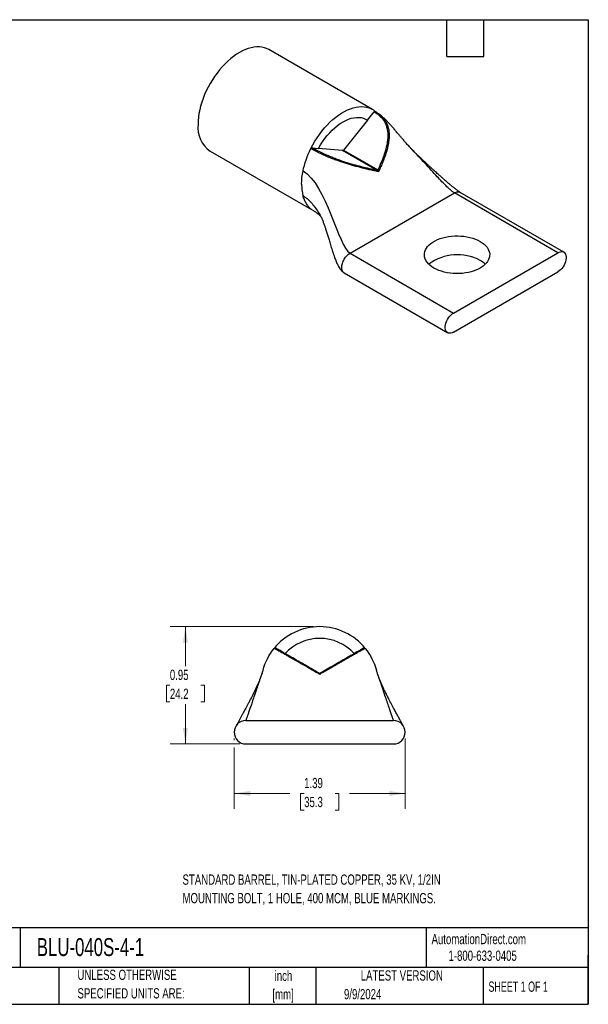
# Model space of a CAD drawing. Header units: inches. Extents: x 0.2 to 10.8, y 0.2 to 8.2.
# Tile 2 of 2: x 6.1 to 10.8, y 0.2 to 8.2. Entities that reach past the tile are written whole.
import ezdxf

# ---------------------------------------------------------------- set-up
doc = ezdxf.new("R2010")
doc.units = ezdxf.units.IN
doc.header["$MEASUREMENT"] = 0
doc.layers.add('TEXT', color=140, linetype='Continuous', lineweight=25)
doc.styles.add('SLDTEXTSTYLE0', font='TXT', dxfattribs={"width": 0.7})
doc.styles.add('SLDTEXTSTYLE1', font='TXT', dxfattribs={"width": 0.65})
doc.dimstyles.new('SLDDIMSTYLE1', dxfattribs={"dimtxt": 0.084961, "dimasz": 0.13, "dimexe": 0, "dimexo": 0.0625, "dimgap": 0.02124, "dimtad": 0, "dimtih": 1, "dimtoh": 1, "dimrnd": 1e-09, "dimzin": 12, "dimdsep": 46, "dimtxsty": 'SLDTEXTSTYLE0', "dimsah": 1, "dimcen": 0.09, "dimadec": 0, "dimazin": 3, "dimtfac": 1, "dimtofl": 0, "dimtmove": 0, "dimatfit": 3, "dimfxl": 0, "dimfrac": 2, "dimtolj": 1, "dimtzin": 12, "dimarcsym": 0})
doc.dimstyles.new('SLDDIMSTYLE2', dxfattribs={"dimtxt": 0.084961, "dimasz": 0.13, "dimexe": 0, "dimexo": 0.0625, "dimgap": 0.02124, "dimtad": 0, "dimtih": 1, "dimtoh": 1, "dimrnd": 1e-09, "dimdsep": 46, "dimtxsty": 'SLDTEXTSTYLE0', "dimsah": 1, "dimcen": 0.09, "dimadec": 0, "dimazin": 2, "dimtfac": 1, "dimtofl": 0, "dimtmove": 0, "dimatfit": 3, "dimfxl": 0, "dimfrac": 2, "dimtolj": 1, "dimtzin": 12, "dimarcsym": 0})

# ---------------------------------------------------------------- blocks, each defined once
blk = doc.blocks.new('_D_5')
at = {"color": 7, "linetype": 'Continuous', "lineweight": 0}
for p, q in [((8.5171, 3.3185), (7.3507, 3.3185)), ((7.4757, 3.3185), (7.4757, 2.9961)), ((7.3494, 2.842), (7.3209, 2.842)), ((7.3209, 2.842), (7.3209, 2.707)), ((7.6019, 2.842), (7.6304, 2.842)), ((7.6304, 2.842), (7.6304, 2.707)), ((7.3209, 2.707), (7.3494, 2.707)), ((7.4757, 2.3655), (7.4757, 2.688)), ((7.6304, 2.707), (7.6019, 2.707)), ((7.9171, 2.3655), (7.3507, 2.3655))]:
    blk.add_line(p, q, dxfattribs=at)
at = {"color": 7, "linetype": 'Continuous', "lineweight": 18}
for points in [[(7.4757, 3.3185), (7.4557, 3.1885), (7.4957, 3.1885)], [(7.4757, 2.3655), (7.4957, 2.4955), (7.4557, 2.4955)]]:
    blk.add_solid(points, dxfattribs=at)
at = {"color": 7, "linetype": 'Continuous', "lineweight": 18, "char_height": 0.08333, "attachment_point": 1, "style": 'SLDTEXTSTYLE0'}
for s, insert in [('0.95', (7.3494, 2.9685)), ('24.2', (7.3494, 2.8144))]:
    blk.add_mtext(s, dxfattribs=dict(at, insert=insert))
blk = doc.blocks.new('_D_6')
at = {"color": 7, "linetype": 'Continuous', "lineweight": 0}
for p, q in [((7.8721, 2.4105), (7.8721, 2.3955)), ((9.2621, 2.4105), (9.2621, 1.8381)), ((7.8721, 2.3355), (7.8721, 1.8381)), ((7.8721, 1.9631), (8.3257, 1.9631)), ((8.4409, 1.9631), (8.4124, 1.9631)), ((8.4124, 1.9631), (8.4124, 1.828)), ((8.6934, 1.9631), (8.7219, 1.9631)), ((8.7219, 1.9631), (8.7219, 1.828)), ((9.2621, 1.9631), (8.8085, 1.9631)), ((8.4124, 1.828), (8.4409, 1.828)), ((8.7219, 1.828), (8.6934, 1.828))]:
    blk.add_line(p, q, dxfattribs=at)
at = {"color": 7, "linetype": 'Continuous', "lineweight": 18}
for points in [[(7.8721, 1.9631), (8.0021, 1.9431), (8.0021, 1.9831)], [(9.2621, 1.9631), (9.1321, 1.9831), (9.1321, 1.9431)]]:
    blk.add_solid(points, dxfattribs=at)
at = {"color": 7, "linetype": 'Continuous', "lineweight": 18, "char_height": 0.08333, "attachment_point": 1, "style": 'SLDTEXTSTYLE0'}
for s, insert in [('1.39', (8.4409, 2.0895)), ('35.3', (8.4409, 1.9355))]:
    blk.add_mtext(s, dxfattribs=dict(at, insert=insert))

msp = doc.modelspace()

# ---------------------------------------------------------------- linework, layer by layer
for p, q in [((8.9951, 7.5215), (8.1536, 8.0073)), ((8.9553, 7.4338), (9.0098, 7.5015)), ((9.0519, 7.4816), (9.0697, 7.4662)), ((8.9553, 7.4338), (8.7604, 7.1912)), ((8.5039, 7.2095), (8.5583, 7.2046)), ((8.7533, 7.1872), (8.5583, 7.2046)), ((7.6771, 7.1819), (8.5186, 6.6962)), ((9.0328, 7.0258), (8.7533, 7.1872)), ((8.7604, 7.1912), (9.0399, 7.0299)), ((8.8134, 6.3524), (9.6619, 6.8423)), ((10.5034, 6.3565), (9.6619, 6.8423)), ((10.5509, 6.3612), (9.7094, 6.847)), ((8.8134, 6.3524), (9.6549, 5.8667)), ((9.6549, 5.8667), (10.5034, 6.3565)), ((8.7659, 6.1926), (9.6074, 5.7068)), ((9.6549, 5.7115), (10.5034, 6.2014)), ((8.1972, 3.1417), (8.197, 3.1414)), ((8.1977, 3.1429), (8.1975, 3.1423)), ((7.8895, 2.5153), (7.8894, 2.5151)), ((7.9671, 2.5555), (9.1671, 2.5555)), ((9.2449, 2.5151), (9.2448, 2.5154)), ((7.9671, 2.3655), (9.1671, 2.3655))]:
    msp.add_line(p, q)
at = {"flags": 128}
for points in [[(8.1536, 8.0073), (8.136, 8.016), (8.1173, 8.0227), (8.0975, 8.0271), (8.0769, 8.0293), (8.0553, 8.0293), (8.0331, 8.0271), (8.0103, 8.0227), (7.987, 8.0162), (7.9633, 8.0074), (7.9394, 7.9966), (7.9154, 7.9837), (7.8913, 7.9688), (7.8674, 7.9521), (7.8438, 7.9335), (7.8205, 7.9131), (7.7976, 7.8912), (7.7754, 7.8677), (7.7539, 7.8429), (7.7332, 7.8168), (7.7135, 7.7895), (7.6947, 7.7613), (7.6771, 7.7322), (7.6607, 7.7024), (7.6456, 7.6721), (7.6319, 7.6413), (7.6197, 7.6104), (7.6089, 7.5793), (7.5997, 7.5483), (7.5921, 7.5176), (7.5861, 7.4873), (7.5819, 7.4575), (7.5793, 7.4284), (7.5784, 7.4001)], [(8.4949, 7.2023), (8.5106, 7.2323), (8.5276, 7.2617), (8.5458, 7.2903), (8.565, 7.318), (8.5852, 7.3446), (8.6063, 7.37), (8.6281, 7.3941), (8.6506, 7.4168), (8.6737, 7.4379), (8.6971, 7.4573), (8.7209, 7.475), (8.7448, 7.4908), (8.7688, 7.5046), (8.7928, 7.5165), (8.8165, 7.5263), (8.84, 7.5339), (8.863, 7.5394), (8.8855, 7.5427), (8.9074, 7.5439), (8.9284, 7.5428), (8.9487, 7.5395), (8.9679, 7.534), (8.9861, 7.5264), (9.0031, 7.5166), (9.0188, 7.5048)], [(8.5583, 7.2046), (8.5741, 7.2319), (8.5911, 7.2584), (8.6092, 7.2839), (8.6284, 7.3082), (8.6484, 7.3311), (8.6692, 7.3524), (8.6906, 7.3721), (8.7124, 7.3901), (8.7345, 7.406), (8.7568, 7.42), (8.7791, 7.4318), (8.8013, 7.4414), (8.8231, 7.4487), (8.8445, 7.4536), (8.8653, 7.4562), (8.8853, 7.4565), (8.9044, 7.4543), (8.9226, 7.4498), (8.9396, 7.4429), (8.9553, 7.4338)], [(9.8709, 6.4486), (9.8879, 6.4378), (9.903, 6.4261), (9.9162, 6.4136), (9.9272, 6.4005), (9.936, 6.3868), (9.9426, 6.3728), (9.9468, 6.3584), (9.9486, 6.3438), (9.948, 6.3292), (9.945, 6.3148), (9.9396, 6.3005), (9.9319, 6.2866), (9.922, 6.2732), (9.9098, 6.2604), (9.8957, 6.2483), (9.8796, 6.2371), (9.8617, 6.2268), (9.8423, 6.2175), (9.8213, 6.2093), (9.7992, 6.2023), (9.7759, 6.1966), (9.7519, 6.1921), (9.7272, 6.189), (9.7021, 6.1873), (9.6768, 6.1869), (9.6516, 6.188), (9.6267, 6.1904), (9.6023, 6.1942), (9.5786, 6.1993), (9.5559, 6.2057), (9.5343, 6.2132), (9.5141, 6.222), (9.4954, 6.2318), (9.4784, 6.2426), (9.4633, 6.2543), (9.4501, 6.2667), (9.4391, 6.2798), (9.4302, 6.2935), (9.4237, 6.3076), (9.4195, 6.322), (9.4177, 6.3365), (9.4183, 6.3511), (9.4213, 6.3656), (9.4267, 6.3798), (9.4344, 6.3937), (9.4443, 6.4071), (9.4564, 6.4199), (9.4706, 6.432), (9.4867, 6.4433), (9.5046, 6.4536), (9.524, 6.4629), (9.545, 6.471), (9.5671, 6.478), (9.5904, 6.4838), (9.6144, 6.4882), (9.6391, 6.4913), (9.6642, 6.4931), (9.6895, 6.4934), (9.7147, 6.4924), (9.7396, 6.4899), (9.764, 6.4862), (9.7877, 6.4811), (9.8104, 6.4747), (9.832, 6.4671), (9.8522, 6.4584), (9.8709, 6.4486)], [(10.5034, 6.3565), (10.5144, 6.3618), (10.5252, 6.3649), (10.5354, 6.3656), (10.5446, 6.364), (10.5528, 6.36), (10.5596, 6.3538), (10.5649, 6.3456), (10.5685, 6.3356), (10.5703, 6.324), (10.5703, 6.3112), (10.5685, 6.2975), (10.5649, 6.2833), (10.5596, 6.269), (10.5528, 6.2549), (10.5446, 6.2415), (10.5354, 6.2292), (10.5252, 6.2182), (10.5144, 6.2088), (10.5034, 6.2014)], [(9.6549, 5.7115), (9.6438, 5.7062), (9.633, 5.7031), (9.6229, 5.7024), (9.6136, 5.7041), (9.6054, 5.708), (9.5986, 5.7142), (9.5933, 5.7224), (9.5897, 5.7324), (9.5879, 5.744), (9.5879, 5.7568), (9.5897, 5.7705), (9.5933, 5.7847), (9.5986, 5.799), (9.6054, 5.8131), (9.6136, 5.8265), (9.6229, 5.8388), (9.633, 5.8499), (9.6438, 5.8592), (9.6549, 5.8667)]]:
    msp.add_lwpolyline(points, dxfattribs=at)
for centre, radius, start, end in [((9.0662, 7.4582), 0.00875, 66.42178, 140.00952), ((7.8133, 7.3749), 0.2362, 173.8823, 234.80552), ((9.1182, 7.2397), 0.0183, 59.77789, 94.96266), ((8.7528, 7.1963), 0.00913, 273.42954, 326.56509), ((9.0323, 7.0349), 0.00913, 273.42954, 326.56509), ((9.6862, 5.9573), 0.3835, 61.21972, 127.23624), ((9.7713, 6.117), 0.2026, 45.94493, 60.54627), ((8.5671, 2.842), 0.4765, 38.96665, 141.03335), ((8.5671, 2.842), 0.381, 42.53735, 137.46265), ((8.9227, 3.1315), 0.00984, 40.02917, 119.51448), ((8.7854, 3.0561), 0.00672, 32.6919, 105.87962), ((8.5671, 2.9491), 0.01, 240, 300), ((7.9671, 2.4605), 0.095, 90, 270), ((9.1671, 2.4605), 0.095, 270, 90)]:
    msp.add_arc(centre, radius, start, end)
for points, knots in [([(9.0098, 7.5015), (9.0111, 7.5031), (9.0129, 7.5046), (9.0163, 7.5059), (9.0178, 7.5056), (9.0188, 7.5048)], [0, 0, 0, 0, 0.5, 0.5, 1, 1, 1, 1]), ([(9.0188, 7.5048), (9.0282, 7.4992), (9.0399, 7.4922), (9.0499, 7.4834), (9.0519, 7.4816)], [0, 0, 0, 0, 0.796174, 1, 1, 1, 1]), ([(9.3204, 7.1919), (9.315, 7.1975), (9.3052, 7.2077), (9.2913, 7.2229), (9.2788, 7.2368), (9.2678, 7.2492), (9.2575, 7.2611), (9.2473, 7.2729), (9.2351, 7.2872), (9.2208, 7.3041), (9.2054, 7.3223), (9.1905, 7.3398), (9.1742, 7.3587), (9.1566, 7.3789), (9.1383, 7.3993), (9.121, 7.4178), (9.105, 7.4341), (9.089, 7.4497), (9.0722, 7.465), (9.0597, 7.4762), (9.0524, 7.4817), (9.0521, 7.4819)], [0, 0, 0, 0, 0.06544, 0.118682, 0.162524, 0.204634, 0.245714, 0.28548, 0.325677, 0.390326, 0.45458, 0.507907, 0.563954, 0.642533, 0.708196, 0.768191, 0.830107, 0.87724, 0.932449, 0.998016, 1, 1, 1, 1]), ([(9.0595, 7.4638), (9.0724, 7.4511), (9.0834, 7.437), (9.0969, 7.414), (9.1009, 7.4059), (9.1078, 7.3891), (9.1107, 7.3804), (9.1176, 7.3538), (9.12, 7.3353), (9.1209, 7.2972), (9.1195, 7.2775), (9.1166, 7.2579)], [0, 0, 0, 0, 0.25, 0.25, 0.375, 0.375, 0.5, 0.5, 0.75, 0.75, 1, 1, 1, 1]), ([(9.0697, 7.4662), (9.0718, 7.4641), (9.076, 7.4598), (9.082, 7.4531), (9.0878, 7.4461), (9.0932, 7.4388), (9.0984, 7.4311), (9.1063, 7.4182), (9.1158, 7.3989), (9.1234, 7.3758), (9.1279, 7.3548), (9.1304, 7.3368), (9.1316, 7.3179), (9.1315, 7.298), (9.1302, 7.2771), (9.1283, 7.2628), (9.1274, 7.2555)], [0, 0, 0, 0, 0.0407199, 0.0816837, 0.1229522, 0.1645902, 0.2066675, 0.2492588, 0.3718359, 0.4993642, 0.5764493, 0.6556075, 0.7372139, 0.8216136, 0.9091185, 1, 1, 1, 1]), ([(8.4949, 7.2023), (8.4958, 7.2042), (8.4974, 7.2063), (8.5008, 7.209), (8.5026, 7.2096), (8.5039, 7.2095)], [0, 0, 0, 0, 0.5, 0.5, 1, 1, 1, 1]), ([(9.0449, 7.0151), (9.0385, 7.0164), (9.0259, 7.019), (9.007, 7.0231), (8.9883, 7.0271), (8.9698, 7.0313), (8.9516, 7.0355), (8.9335, 7.0398), (8.8982, 7.0484), (8.8463, 7.062), (8.7743, 7.0833), (8.7127, 7.1041), (8.6626, 7.1229), (8.6254, 7.138), (8.59, 7.1535), (8.5616, 7.167), (8.54, 7.1778), (8.5242, 7.186), (8.5091, 7.1942), (8.4996, 7.1996), (8.4949, 7.2023)], [0, 0, 0, 0, 0.038113, 0.075473, 0.112053, 0.147834, 0.182797, 0.216928, 0.250219, 0.381137, 0.499254, 0.62427, 0.688403, 0.74952, 0.812958, 0.87441, 0.906283, 0.93775, 0.968944, 1, 1, 1, 1]), ([(9.0328, 7.0258), (9.0128, 7.03), (8.9925, 7.0344), (8.9509, 7.0439), (8.9297, 7.049), (8.8865, 7.0598), (8.8645, 7.0657), (8.8194, 7.0784), (8.7963, 7.0853), (8.7606, 7.0968), (8.7486, 7.1008), (8.7247, 7.1091), (8.7127, 7.1134), (8.6887, 7.1224), (8.6767, 7.127), (8.6527, 7.1367), (8.6409, 7.1417), (8.6062, 7.1568), (8.5839, 7.1672), (8.5416, 7.1885), (8.522, 7.199), (8.5039, 7.2095)], [0, 0, 0, 0, 0.125, 0.125, 0.25, 0.25, 0.375, 0.375, 0.5, 0.5, 0.5625, 0.5625, 0.625, 0.625, 0.6875, 0.6875, 0.75, 0.75, 0.875, 0.875, 1, 1, 1, 1]), ([(9.1166, 7.2579), (9.1111, 7.2198), (9.1005, 7.1816), (9.0736, 7.1051), (9.0575, 7.0673), (9.0399, 7.0299)], [0, 0, 0, 0, 0.5, 0.5, 1, 1, 1, 1]), ([(9.1274, 7.2555), (9.1267, 7.2514), (9.1255, 7.243), (9.123, 7.2304), (9.1203, 7.2174), (9.1171, 7.2042), (9.1135, 7.1908), (9.1096, 7.1771), (9.1053, 7.1631), (9.1006, 7.1489), (9.0928, 7.1266), (9.0809, 7.0957), (9.064, 7.0558), (9.0513, 7.0289), (9.0449, 7.0151)], [0, 0, 0, 0, 0.051303, 0.103617, 0.156966, 0.211368, 0.26684, 0.323391, 0.381029, 0.439753, 0.499557, 0.65878, 0.825714, 1, 1, 1, 1]), ([(9.6619, 6.8423), (9.6557, 6.8464), (9.6421, 6.8553), (9.6194, 6.8754), (9.5918, 6.9017), (9.5592, 6.9352), (9.5191, 6.978), (9.4731, 7.0281), (9.4217, 7.0843), (9.3739, 7.1357), (9.3395, 7.1723), (9.323, 7.1892), (9.319, 7.1932)], [0, 0, 0, 0, 0.051236, 0.112405, 0.184603, 0.283192, 0.394545, 0.540286, 0.696001, 0.857032, 0.9656, 1, 1, 1, 1]), ([(9.7094, 6.847), (9.7033, 6.8508), (9.6906, 6.8588), (9.6698, 6.8747), (9.6488, 6.8915), (9.626, 6.9105), (9.603, 6.9301), (9.5812, 6.949), (9.5642, 6.964), (9.5511, 6.9755), (9.54, 6.9854), (9.5284, 6.9957), (9.5151, 7.0077), (9.5002, 7.0211), (9.4824, 7.0372), (9.4636, 7.0544), (9.4453, 7.0713), (9.4302, 7.0853), (9.4191, 7.0956), (9.4109, 7.1034), (9.4047, 7.1092), (9.3979, 7.1157), (9.3891, 7.1241), (9.377, 7.1356), (9.3612, 7.1509), (9.3419, 7.1699), (9.328, 7.1842), (9.3204, 7.1919)], [0, 0, 0, 0, 0.046726, 0.096797, 0.148691, 0.200097, 0.264156, 0.31939, 0.362912, 0.392867, 0.418149, 0.447806, 0.481962, 0.520723, 0.562756, 0.619666, 0.667313, 0.705309, 0.738293, 0.754569, 0.770697, 0.786715, 0.808767, 0.841236, 0.884015, 0.936968, 1, 1, 1, 1]), ([(9.0449, 7.0151), (9.0446, 7.0155), (9.0438, 7.0165), (9.0424, 7.018), (9.0409, 7.0196), (9.0391, 7.0213), (9.0371, 7.023), (9.0349, 7.0247), (9.0335, 7.0254), (9.0328, 7.0258)], [0, 0, 0, 0, 0.090118, 0.250079, 0.390562, 0.500105, 0.697442, 0.863902, 1, 1, 1, 1]), ([(9.0399, 7.0299), (9.0402, 7.0295), (9.0408, 7.0288), (9.0417, 7.0273), (9.0426, 7.0254), (9.0433, 7.0234), (9.0438, 7.0213), (9.0443, 7.0191), (9.0447, 7.017), (9.0448, 7.0156), (9.0449, 7.0151)], [0, 0, 0, 0, 0.099326, 0.215524, 0.34909, 0.499986, 0.609748, 0.749091, 0.910164, 1, 1, 1, 1]), ([(8.4314, 6.8203), (8.4428, 6.8127), (8.466, 6.7974), (8.4979, 6.7652), (8.528, 6.7276), (8.5537, 6.6898), (8.5685, 6.664), (8.5746, 6.6534)], [0, 0, 0, 0, 0.199026, 0.4049939, 0.619631, 0.8428103, 1, 1, 1, 1]), ([(8.5186, 6.6968), (8.5118, 6.7009), (8.4965, 6.7101), (8.4762, 6.7303), (8.4574, 6.756), (8.442, 6.7858), (8.4349, 6.8088), (8.4314, 6.8203)], [0, 0, 0, 0, 0.164842, 0.373632, 0.582421, 0.791211, 1, 1, 1, 1]), ([(9.6619, 6.8423), (9.6663, 6.8445), (9.6751, 6.849), (9.6878, 6.8517), (9.6996, 6.8514), (9.7061, 6.8485), (9.7094, 6.847)], [0, 0, 0, 0, 0.250026, 0.500052, 0.750077, 1, 1, 1, 1]), ([(8.5186, 6.6962), (8.5217, 6.6944), (8.5273, 6.6911), (8.5352, 6.686), (8.5415, 6.6817), (8.5464, 6.6782), (8.5498, 6.6757), (8.5528, 6.6733), (8.5563, 6.6706), (8.5599, 6.6676), (8.5633, 6.6648), (8.5678, 6.6607), (8.5724, 6.6561), (8.5745, 6.6537), (8.5753, 6.6527), (8.5753, 6.6528), (8.5753, 6.6528)], [0, 0, 0, 0, 0.099522, 0.181919, 0.24655, 0.302939, 0.339993, 0.383523, 0.434606, 0.491848, 0.552318, 0.615923, 0.778481, 0.921888, 0.973648, 1, 1, 1, 1]), ([(8.5745, 6.6543), (8.5754, 6.6525), (8.5771, 6.6494), (8.5796, 6.6443), (8.5817, 6.6395), (8.5848, 6.6326), (8.5907, 6.6184), (8.5986, 6.5977), (8.6073, 6.5733), (8.6159, 6.5475), (8.6253, 6.5183), (8.6354, 6.4856), (8.6463, 6.4492), (8.6582, 6.4096), (8.6721, 6.3649), (8.6862, 6.3226), (8.7003, 6.2859), (8.7114, 6.2612), (8.721, 6.243), (8.7305, 6.2272), (8.7418, 6.2125), (8.7542, 6.2003), (8.7619, 6.1952), (8.7659, 6.1926)], [0, 0, 0, 0, 0.035993, 0.064041, 0.084452, 0.106282, 0.131599, 0.193618, 0.24381, 0.289936, 0.349198, 0.416465, 0.480275, 0.559136, 0.642161, 0.733732, 0.800179, 0.854979, 0.878582, 0.909727, 0.951693, 0.975315, 1, 1, 1, 1]), ([(8.7659, 6.1926), (8.7659, 6.1926), (8.7625, 6.1938), (8.7573, 6.1993), (8.7509, 6.2089), (8.747, 6.2213), (8.7465, 6.2311), (8.7462, 6.2361)], [0, 0, 0, 0, 0.000103, 0.250077, 0.500052, 0.750026, 1, 1, 1, 1]), ([(8.1966, 3.1417), (8.198, 3.1434), (8.2002, 3.1448), (8.205, 3.1457), (8.2075, 3.1452), (8.2094, 3.1441)], [0, 0, 0, 0, 0.5, 0.5, 1, 1, 1, 1]), ([(8.5671, 2.9308), (8.5452, 2.9434), (8.5014, 2.9687), (8.4442, 3.0016), (8.3955, 3.0296), (8.3552, 3.0528), (8.32, 3.073), (8.2902, 3.09), (8.2658, 3.1038), (8.2443, 3.1158), (8.2266, 3.1256), (8.213, 3.133), (8.2036, 3.1381), (8.1983, 3.1408), (8.1976, 3.1412), (8.1974, 3.1413)], [0, 0, 0, 0, 0.126296, 0.253349, 0.337976, 0.422699, 0.508238, 0.573062, 0.637612, 0.702522, 0.767727, 0.832451, 0.897413, 0.962161, 1, 1, 1, 1]), ([(8.5621, 2.9404), (8.5408, 2.9527), (8.5196, 2.965), (8.4775, 2.9893), (8.4567, 3.0013), (8.4159, 3.0248), (8.396, 3.0363), (8.3575, 3.0586), (8.3389, 3.0693), (8.3125, 3.0845), (8.3041, 3.0894), (8.288, 3.0987), (8.2805, 3.1031), (8.2663, 3.1112), (8.2597, 3.1151), (8.2476, 3.122), (8.2421, 3.1252), (8.2278, 3.1334), (8.2208, 3.1375), (8.2116, 3.1428), (8.2094, 3.1441), (8.2094, 3.1441)], [0, 0, 0, 0, 0.125, 0.125, 0.25, 0.25, 0.375, 0.375, 0.5, 0.5, 0.5625, 0.5625, 0.625, 0.625, 0.6875, 0.6875, 0.75, 0.75, 0.875, 0.875, 1, 1, 1, 1]), ([(8.9179, 3.1401), (8.9138, 3.1377), (8.9078, 3.1342), (8.8959, 3.1274), (8.8915, 3.1248), (8.8815, 3.1191), (8.876, 3.1159), (8.8585, 3.1058), (8.8452, 3.0981), (8.816, 3.0812), (8.8001, 3.0721), (8.7836, 3.0625)], [0, 0, 0, 0, 0.25, 0.25, 0.375, 0.375, 0.5, 0.5, 0.75, 0.75, 1, 1, 1, 1]), ([(8.9303, 3.1378), (8.9295, 3.1374), (8.9281, 3.1367), (8.9254, 3.1353), (8.9225, 3.1337), (8.9192, 3.1319), (8.9155, 3.1299), (8.9089, 3.1263), (8.898, 3.1203), (8.8832, 3.1121), (8.8688, 3.104), (8.8558, 3.0966), (8.8416, 3.0885), (8.826, 3.0797), (8.8092, 3.0701), (8.7972, 3.0632), (8.7911, 3.0597)], [0, 0, 0, 0, 0.0407199, 0.0816837, 0.1229522, 0.1645902, 0.2066675, 0.2492588, 0.3718359, 0.4993642, 0.5764493, 0.6556075, 0.7372139, 0.8216136, 0.9091185, 1, 1, 1, 1]), ([(8.9248, 3.1441), (8.9267, 3.1452), (8.9292, 3.1457), (8.9341, 3.1448), (8.9362, 3.1434), (8.9376, 3.1417)], [0, 0, 0, 0, 0.5, 0.5, 1, 1, 1, 1]), ([(8.9376, 3.1417), (8.9376, 3.1417), (8.9375, 3.1417), (8.9371, 3.1414), (8.9363, 3.141), (8.9353, 3.1405), (8.934, 3.1398), (8.9323, 3.1389), (8.9309, 3.1382), (8.9303, 3.1378)], [0, 0, 0, 0, 0.141242, 0.282689, 0.424545, 0.56701, 0.710276, 0.85454, 1, 1, 1, 1]), ([(8.7911, 3.0597), (8.7876, 3.0577), (8.7805, 3.0536), (8.7696, 3.0473), (8.7583, 3.0408), (8.7466, 3.0341), (8.7345, 3.0272), (8.7221, 3.02), (8.7093, 3.0127), (8.6962, 3.0051), (8.6753, 2.9931), (8.6459, 2.9762), (8.6074, 2.954), (8.5807, 2.9387), (8.5671, 2.9308)], [0, 0, 0, 0, 0.051303, 0.103617, 0.156966, 0.211368, 0.26684, 0.323391, 0.381029, 0.439753, 0.499557, 0.65878, 0.825714, 1, 1, 1, 1]), ([(8.7836, 3.0625), (8.7516, 3.044), (8.7171, 3.0241), (8.6456, 2.9829), (8.6091, 2.9618), (8.5721, 2.9404)], [0, 0, 0, 0, 0.5, 0.5, 1, 1, 1, 1]), ([(8.1069, 2.9654), (8.1066, 2.9647), (8.1062, 2.9633), (8.103, 2.9541), (8.0998, 2.9446), (8.0982, 2.9401)], [0, 0, 0, 0, 0.338789, 0.685467, 1, 1, 1, 1]), ([(9.0362, 2.9394), (9.0348, 2.9437), (9.0315, 2.9534), (9.0282, 2.9631), (9.0276, 2.9646), (9.0274, 2.9654)], [0, 0, 0, 0, 0.286096, 0.647509, 1, 1, 1, 1]), ([(8.0984, 2.9407), (8.0963, 2.9344), (8.0923, 2.9227), (8.0861, 2.9061), (8.081, 2.8927), (8.0764, 2.8813), (8.0717, 2.8697), (8.0661, 2.8564), (8.0601, 2.8426), (8.0543, 2.8298), (8.0491, 2.8184), (8.0436, 2.8066), (8.0371, 2.7932), (8.0302, 2.7789), (8.0236, 2.7658), (8.0177, 2.7539), (8.0113, 2.7415), (8.0021, 2.7235), (7.9905, 2.7015), (7.9779, 2.6777), (7.967, 2.6574), (7.9576, 2.6399), (7.9504, 2.6268), (7.9451, 2.6171), (7.9415, 2.6104), (7.9373, 2.6028), (7.9321, 2.5933), (7.9243, 2.5791), (7.9142, 2.5607), (7.9048, 2.5436), (7.8978, 2.5308), (7.8932, 2.5223), (7.8913, 2.5188), (7.8904, 2.5171)], [0, 0, 0, 0, 0.048171, 0.088078, 0.119116, 0.142116, 0.167629, 0.19761, 0.230633, 0.2587, 0.280813, 0.304402, 0.334981, 0.368876, 0.397263, 0.42001, 0.445956, 0.479073, 0.538355, 0.590315, 0.634347, 0.672046, 0.706201, 0.721986, 0.736923, 0.751556, 0.773493, 0.804543, 0.854096, 0.91168, 0.941701, 0.971403, 1, 1, 1, 1]), ([(8.0982, 2.9401), (8.098, 2.9395), (8.0961, 2.9339), (8.0911, 2.9191), (8.0833, 2.8963), (8.0725, 2.8647), (8.0586, 2.824), (8.0418, 2.7746), (8.0261, 2.7285), (8.0122, 2.6878), (8.0005, 2.6536), (7.99, 2.6227), (7.9816, 2.5979), (7.9752, 2.5792), (7.9708, 2.5664), (7.9678, 2.5575), (7.9673, 2.5562), (7.9671, 2.5555)], [0, 0, 0, 0, 0.00789, 0.074526, 0.143478, 0.214411, 0.328578, 0.443746, 0.556878, 0.63843, 0.7156, 0.787014, 0.851395, 0.896349, 0.93598, 0.970305, 1, 1, 1, 1]), ([(8.5671, 2.9308), (8.567, 2.9313), (8.5665, 2.9324), (8.5658, 2.9341), (8.565, 2.9357), (8.5642, 2.9373), (8.5635, 2.9388), (8.5627, 2.94), (8.5623, 2.9403), (8.5621, 2.9404)], [0, 0, 0, 0, 0.090118, 0.250079, 0.390562, 0.500105, 0.697442, 0.863902, 1, 1, 1, 1]), ([(8.5721, 2.9404), (8.572, 2.9403), (8.5717, 2.9401), (8.5712, 2.9394), (8.5706, 2.9384), (8.5699, 2.9371), (8.5692, 2.9357), (8.5685, 2.9341), (8.5677, 2.9324), (8.5673, 2.9313), (8.5671, 2.9308)], [0, 0, 0, 0, 0.099326, 0.215524, 0.34909, 0.499986, 0.609748, 0.749091, 0.910164, 1, 1, 1, 1]), ([(9.2444, 2.5161), (9.2433, 2.5183), (9.2411, 2.5226), (9.2336, 2.5362), (9.2245, 2.5528), (9.2148, 2.5704), (9.2062, 2.5859), (9.1985, 2.5999), (9.1907, 2.6142), (9.1824, 2.6295), (9.169, 2.6541), (9.1511, 2.6874), (9.1337, 2.7205), (9.1213, 2.7446), (9.1135, 2.76), (9.106, 2.7751), (9.0989, 2.7894), (9.0926, 2.8025), (9.0872, 2.8139), (9.0819, 2.8253), (9.0761, 2.8381), (9.0697, 2.8527), (9.0637, 2.8669), (9.0585, 2.8794), (9.0538, 2.8913), (9.0485, 2.9049), (9.0422, 2.922), (9.0381, 2.9339), (9.0359, 2.9405)], [0, 0, 0, 0, 0.0381015, 0.0770672, 0.132214, 0.1780136, 0.2109402, 0.2417056, 0.2741083, 0.3080775, 0.3434271, 0.4376938, 0.5267947, 0.5604124, 0.5941368, 0.6268695, 0.6585378, 0.6874242, 0.7119065, 0.7330253, 0.7612574, 0.7947678, 0.8277746, 0.8552494, 0.8788327, 0.9099433, 0.9505506, 1, 1, 1, 1]), ([(9.1671, 2.5555), (9.1668, 2.5565), (9.1661, 2.5586), (9.1617, 2.5715), (9.1551, 2.5908), (9.1458, 2.6181), (9.1334, 2.6545), (9.1184, 2.6983), (9.1016, 2.7476), (9.0865, 2.792), (9.0735, 2.8301), (9.0629, 2.8611), (9.0532, 2.8897), (9.0447, 2.9146), (9.0389, 2.9315), (9.0367, 2.9381), (9.0362, 2.9394)], [0, 0, 0, 0, 0.036501, 0.080077, 0.131511, 0.201746, 0.281073, 0.384899, 0.49583, 0.610548, 0.687892, 0.764614, 0.839923, 0.913168, 0.983904, 1, 1, 1, 1])]:
    msp.add_open_spline(points, degree=3, knots=knots)
for points in [[(9.0098, 7.5015), (9.0281, 7.4909), (9.045, 7.4782), (9.0595, 7.4638)], [(8.4314, 7.0217), (8.4435, 7.0811), (8.4653, 7.1431), (8.4949, 7.2023)], [(8.4199, 6.9143), (8.4199, 6.9483), (8.4238, 6.9845), (8.4314, 7.0217)], [(8.4314, 7.0217), (8.6214, 6.912), (8.7184, 6.4073), (8.8134, 6.3524)], [(8.4199, 6.9143), (8.4199, 6.9062), (8.4203, 6.8902), (8.4224, 6.8667), (8.4258, 6.8435), (8.4293, 6.8281), (8.4314, 6.8203)], [(8.7462, 6.2361), (8.7462, 6.2467), (8.7501, 6.2702), (8.7661, 6.3054), (8.7887, 6.3348), (8.8053, 6.3478), (8.8134, 6.3524)], [(8.1069, 2.9654), (8.124, 3.0296), (8.1549, 3.09), (8.1966, 3.1417)], [(8.9248, 3.1441), (8.9248, 3.1441), (8.9225, 3.1427), (8.9179, 3.1401)], [(8.9376, 3.1417), (8.9794, 3.09), (9.0102, 3.0296), (9.0274, 2.9654)]]:
    msp.add_open_spline(points, degree=3)
at = {"layer": 'TEXT'}
for p, q in [((0.25, 8.25), (10.75, 8.25)), ((9.6, 7.95), (9.6, 8.25)), ((9.9, 7.95), (9.9, 8.25)), ((10.75, 8.25), (10.75, 0.25)), ((9.6, 7.95), (9.9, 7.95)), ((10.75, 0.8711), (0.25, 0.8711)), ((6.1322, 0.8711), (6.1322, 0.55)), ((9.4321, 0.8711), (9.4321, 0.55)), ((10.75, 0.25), (10.75, 0.65)), ((10.75, 0.55), (0.25, 0.55)), ((6.448, 0.55), (6.448, 0.25)), ((7.9931, 0.55), (7.9931, 0.25)), ((8.5359, 0.55), (8.5359, 0.25)), ((9.8956, 0.55), (9.8956, 0.25)), ((0.25, 0.25), (10.75, 0.25))]:
    msp.add_line(p, q, dxfattribs=at)

# ---------------------------------------------------------------- texts
at = {"color": 7, "linetype": 'Continuous', "lineweight": 0, "char_height": 0.083333, "attachment_point": 1, "style": 'SLDTEXTSTYLE0'}
for s, insert in [('STANDARD BARREL, TIN-PLATED COPPER, 35 KV, 1/2IN', (7.4524, 1.3049)), ('MOUNTING BOLT, 1 HOLE, 400 MCM, BLUE MARKINGS.', (7.4524, 1.1544))]:
    msp.add_mtext(s, dxfattribs=dict(at, insert=insert))
at = {"color": 179, "linetype": 'Continuous', "lineweight": 18, "char_height": 0.083333, "attachment_point": 1, "style": 'SLDTEXTSTYLE0'}
for s, insert in [('AutomationDirect.com', (9.4762, 0.8219)), ('1-800-633-0405', (9.6138, 0.6865))]:
    msp.add_mtext(s, dxfattribs=dict(at, insert=insert))
at = {"layer": 'TEXT'}
for s, insert, char_height, attachment_point, style in [('BLU-040S-4-1', (6.268, 0.788), 0.145833, 1, 'SLDTEXTSTYLE0'), ('UNLESS OTHERWISE', (6.5987, 0.5315), 0.083333, 1, 'SLDTEXTSTYLE0'), ('inch', (8.2726, 0.5235), 0.08333, 2, 'SLDTEXTSTYLE0'), ('LATEST VERSION', (9.2343, 0.5261), 0.083333, 2, 'SLDTEXTSTYLE0'), ('SHEET 1 OF 1', (9.9386, 0.4351), 0.083333, 1, 'SLDTEXTSTYLE1'), ('SPECIFIED UNITS ARE:', (6.5987, 0.381), 0.083333, 1, 'SLDTEXTSTYLE0'), ('[mm]', (8.2698, 0.373), 0.08333, 2, 'SLDTEXTSTYLE0'), ('9/9/2024', (8.7643, 0.3743), 0.08333, 1, 'SLDTEXTSTYLE0')]:
    msp.add_mtext(s, dxfattribs=dict(at, insert=insert, char_height=char_height, attachment_point=attachment_point, style=style))

# ---------------------------------------------------------------- dimensions: what is measured, and where the dimension line sits
at = {"color": 7, "linetype": 'Continuous', "lineweight": 18}
for base, p1, p2, angle, dimstyle, picture, middle in [((7.4757, 3.3185), (7.9671, 2.3655), (8.5671, 3.3185), 90, 'SLDDIMSTYLE2', '_D_5', (7.4757, 2.842)), ((7.8721, 1.9631), (9.2621, 2.4605), (7.8721, 2.4605), 0, 'SLDDIMSTYLE1', '_D_6', (8.5671, 1.9631))]:
    dim = msp.add_linear_dim(base=base, p1=p1, p2=p2, angle=angle, dimstyle=dimstyle, dxfattribs=at)
    dim.commit()
    dim.dimension.update_dxf_attribs({"geometry": picture, "text_midpoint": middle, "dimtype": 160})

doc.saveas('drawing.dxf')
